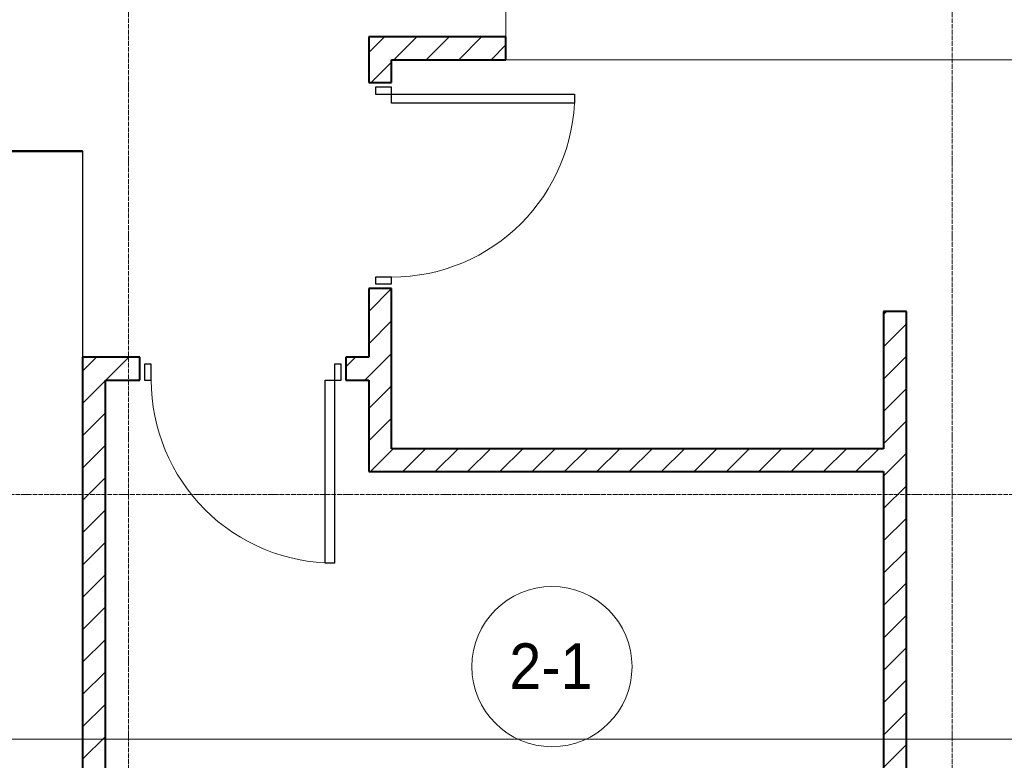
# Model space of a CAD drawing. Header units: millimetres. Extents: x 5617 to 107604, y 7718 to 206326.
# Tile 31 of 65: x 42116 to 46419, y 17638 to 20875. Entities that reach past the tile are written whole.
import ezdxf

# ---------------------------------------------------------------- set-up
doc = ezdxf.new("R2010")
doc.units = ezdxf.units.MM
doc.linetypes.add('ADSK_Линия сетки', pattern=[25, 20, -2.5, 0, -2.5])
doc.linetypes.add('Линия сетки', pattern=[25, 20, -2.5, 0, -2.5])
for name, color, linetype, lineweight in [('Двери', 7, 'Continuous', 18), ('Марки помещений', 7, 'Continuous', 20), ('Оси', 7, 'Continuous', 9), ('Перекрытия', 7, 'Continuous', 18), ('Стены', 7, 'Continuous', 18), ('Стены разрез', 7, 'Continuous', 40), ('Форма', 7, 'Continuous', 18)]:
    doc.layers.add(name, color=color, linetype=linetype, lineweight=lineweight)
doc.styles.add('Arial_3', font='arial.ttf', dxfattribs={"width": 0.9, "height": 200})
pattern_1 = [(45, (0, 0), (-70.71068, 70.71068), [])]

# ---------------------------------------------------------------- blocks, each defined once
blk = doc.blocks.new('A_DOR_Door - Вн_3_Одинарная_900x2100-3001647-МКСС_К4_L17_58_200_')
at = {"layer": 'Двери', "color": 253, "lineweight": 30, "true_color": 0xaaaaaa}
for p, q in [((-400, 50), (-400, 850)), ((-400, 850), (-360, 850)), ((-400, 50), (-400, 850)), ((-360, 850), (-360, 50)), ((-430, 50), (-430, -20)), ((-400, 50), (-430, 50)), ((-360, 50), (-400, 50)), ((-400, -20), (-400, 50)), ((430, 50), (400, 50)), ((400, 50), (400, -20)), ((430, -20), (430, 50)), ((-430, -20), (-400, -20)), ((400, -20), (430, -20))]:
    blk.add_line(p, q, dxfattribs=at)
at = {"layer": 'Двери', "color": 254, "lineweight": 9, "true_color": 0xd4d4d4}
blk.add_arc((-400, 50), 800, 360, 90, dxfattribs=at)
blk = doc.blocks.new('135_SLK_K4_AR_rvt-1-МКСС_К4_L17_58_200_')
at = {"layer": 'Стены разрез', "lineweight": 9, "true_color": 0xaaaaaa}
h = blk.add_hatch(dxfattribs=at)
h.set_pattern_fill('FP_3', color=253, style=0, pattern_type=2)
h.set_pattern_definition(pattern_1)
h.paths.add_polyline_path([(116800, 20700), (116800, 20800), (116200, 20800), (116200, 20700), (116300, 20700)])
h = blk.add_hatch(dxfattribs=at)
h.set_pattern_fill('FP_3', color=253, style=0, pattern_type=2)
h.set_pattern_definition(pattern_1)
h.paths.add_polyline_path([(116300, 19000), (116300, 19700), (116200, 19700), (116200, 19000)])
h.paths.add_polyline_path([(116200, 20600), (116300, 20600), (116300, 20700), (116200, 20700)])
h = blk.add_hatch(dxfattribs=at)
h.set_pattern_fill('FP_3', color=253, style=0, pattern_type=2)
h.set_pattern_definition(pattern_1)
h.paths.add_polyline_path([(118450, 15600), (118550, 15600), (118550, 19600), (118450, 19600), (118450, 15629.9)])
h = blk.add_hatch(dxfattribs=at)
h.set_pattern_fill('FP_3', color=253, style=0, pattern_type=2)
h.set_pattern_definition(pattern_1)
h.paths.add_polyline_path([(114950, 16000), (115050, 16000), (115050, 19400), (114950, 19400), (114950, 16975.4)])
h = blk.add_hatch(dxfattribs=at)
h.set_pattern_fill('FP_3', color=253, style=0, pattern_type=2)
h.set_pattern_definition(pattern_1)
h.paths.add_polyline_path([(116100, 19300), (116200, 19300), (116200, 19400), (116100, 19400), (116100, 19367.3)])
h.paths.add_polyline_path([(115200, 19300), (115200, 19400), (115050, 19400), (115050, 19300)])
h = blk.add_hatch(dxfattribs=at)
h.set_pattern_fill('FP_3', color=253, style=0, pattern_type=2)
h.set_pattern_definition(pattern_1)
h.paths.add_polyline_path([(118450, 18900), (118450, 19000), (116200, 19000), (116200, 18900)])
at = {"layer": 'Перекрытия', "color": 253, "true_color": 0xaaaaaa}
for p, q in [((116800, 20800), (116800, 22000)), ((119350, 20700), (116800, 20700))]:
    blk.add_line(p, q, dxfattribs=at)
at = {"layer": 'Стены', "color": 253, "true_color": 0xaaaaaa}
for p, q in [((114949.6, 19400), (114949.6, 20300.8)), ((114950.4, 20300.8), (114949.6, 20300.8)), ((114950.4, 20300.8), (114950.4, 19400))]:
    blk.add_line(p, q, dxfattribs=at)
at = {"layer": 'Стены разрез', "color": 253, "true_color": 0xaaaaaa}
for p, q in [((116800, 20800), (116200, 20800)), ((116200, 20800), (116200, 20700)), ((116800, 20700), (116800, 20800)), ((116200, 20700), (116200, 20600)), ((116300, 20700), (116800, 20700)), ((116300, 20600), (116300, 20700)), ((116200, 20600), (116300, 20600)), ((114949.6, 20300.8), (114500, 20300.8)), ((114500, 20300), (114949.6, 20300)), ((114949.6, 20300), (114949.6, 20300.8)), ((116300, 19700), (116200, 19700)), ((116200, 19700), (116200, 19400)), ((116300, 19000), (116300, 19700)), ((118550, 19600), (118450, 19600)), ((118450, 19600), (118450, 19000)), ((118550, 15600), (118550, 19600)), ((115050, 19400), (114950, 19400)), ((114950, 19400), (114950, 16000)), ((115200, 19400), (115050, 19400)), ((115200, 19300), (115200, 19400)), ((116200, 19400), (116100, 19400)), ((116100, 19400), (116100, 19300)), ((115050, 16000), (115050, 19300)), ((115050, 19300), (115200, 19300)), ((116100, 19300), (116200, 19300)), ((116200, 19300), (116200, 19000)), ((116200, 19000), (116200, 18900)), ((118450, 19000), (116300, 19000)), ((116200, 18900), (118450, 18900)), ((118450, 18900), (118450, 15600))]:
    blk.add_line(p, q, dxfattribs=at)
at = {"layer": 'Двери', "color": 253, "lineweight": 18, "true_color": 0xaaaaaa}
for p, rotation in [((116250, 20150), 270), ((115650, 19350), 180)]:
    blk.add_blockref('A_DOR_Door - Вн_3_Одинарная_900x2100-3001647-МКСС_К4_L17_58_200_', p, dxfattribs=dict(at, rotation=rotation))
blk = doc.blocks.new('135_SLK_K4_AR_FCD_rvt-1-МКСС_К4_L17_58_200_')
at = {"layer": 'Форма', "color": 253, "lineweight": 9, "true_color": 0xaaaaaa}
blk.add_line((136800, 17730), (102941.4, 17730), dxfattribs=at)
blk = doc.blocks.new('050_Марка_Помещение - Номер-620969-МКСС_К4_L17_58_200_')
at = {"layer": 'Марки помещений'}
blk.add_circle((0, 0), 3.5, dxfattribs=at)

msp = doc.modelspace()

# ---------------------------------------------------------------- linework, layer by layer
at = {"layer": 'Оси', "linetype": 'Линия сетки'}
for p, q in [((42591.3, 12025.7), (42591.3, 33150)), ((46191.3, 12025.7), (46191.3, 33150))]:
    msp.add_line(p, q, dxfattribs=at)
at = {"layer": 'Оси', "linetype": 'ADSK_Линия сетки'}
msp.add_line((64356.3, 18800), (24852.5, 18800), dxfattribs=at)

# ---------------------------------------------------------------- block references
at = {"lineweight": 5}
for name in ['135_SLK_K4_AR_FCD_rvt-1-МКСС_К4_L17_58_200_', '135_SLK_K4_AR_rvt-1-МКСС_К4_L17_58_200_']:
    msp.add_blockref(name, (-72558.7, 0), dxfattribs=at)
at = {"layer": 'Марки помещений', "xscale": 99.99999999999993, "yscale": 99.99999999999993, "zscale": 99.99999999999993}
msp.add_blockref('050_Марка_Помещение - Номер-620969-МКСС_К4_L17_58_200_', (44442.2, 18047.7), dxfattribs=at)

# ---------------------------------------------------------------- texts
at = {"layer": 'Марки помещений', "lineweight": 9, "insert": (44255.7, 18149.4), "char_height": 200, "width": 447.342, "attachment_point": 1, "style": 'Arial_3'}
msp.add_mtext('2-1', dxfattribs=at)

doc.saveas('drawing.dxf')
